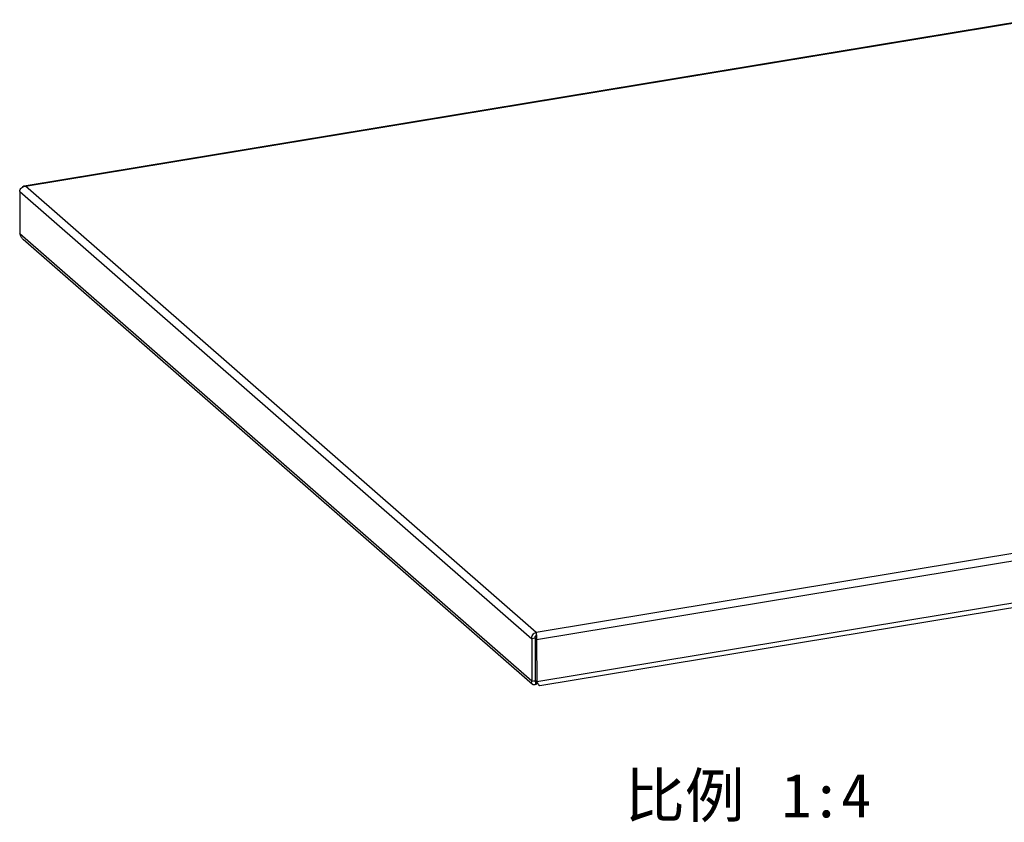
# Model space of a CAD drawing. Header units: millimetres. Extents: x 127 to 421, y 79 to 375.
# Tile 2 of 19: x 273 to 340, y 79 to 134. Entities that reach past the tile are written whole.
import ezdxf
from ezdxf.enums import TextEntityAlignment as Align

# ---------------------------------------------------------------- set-up
doc = ezdxf.new("R2010")
doc.units = ezdxf.units.MM
doc.header["$LTSCALE"] = 32.67
doc.layers.add('00_COMPONENTS', color=7, linetype='CONTINUOUS')
doc.layers.add('50_ALL_DETAILS', color=7, linetype='CONTINUOUS')
doc.styles.get("Standard").update_dxf_attribs({"font": 'simfang.ttf'})

msp = doc.modelspace()

# ---------------------------------------------------------------- linework, layer by layer
at = {"layer": '00_COMPONENTS', "color": 0}
for p, q in [((273.3878, 122.4583), (342.2086, 133.8239)), ((273.4781, 122.4407), (342.2398, 133.7965)), ((273.0855, 122.0796), (308.1217, 91.472)), ((273.0855, 122.0796), (273.0965, 119.1849)), ((308.4156, 91.9193), (273.4781, 122.4407)), ((308.1327, 88.5773), (273.0965, 119.1849)), ((308.1666, 88.361), (273.3235, 118.7998)), ((308.4501, 91.4237), (386.7754, 104.3588)), ((377.2051, 103.2797), (308.4156, 91.9193)), ((386.7864, 101.4641), (308.4611, 88.529)), ((386.3329, 101.0875), (308.6828, 88.2638)), ((308.4121, 91.6862), (308.4116, 91.6831)), ((308.3514, 91.5099), (308.1217, 91.472)), ((308.1217, 91.472), (308.1327, 88.5773)), ((308.3514, 91.5099), (308.4501, 91.4237)), ((308.3514, 91.5099), (308.3624, 88.6152)), ((308.4501, 91.4237), (308.4611, 88.529)), ((308.1327, 88.5773), (308.3624, 88.6152)), ((308.4611, 88.529), (308.3624, 88.6152)), ((308.3965, 88.3624), (308.3957, 88.5862)), ((308.5049, 88.4651), (308.3965, 88.3624))]:
    msp.add_line(p, q, dxfattribs=at)
for points in [[(308.4116, 91.6831), (308.4111, 91.68), (308.4105, 91.6769), (308.4099, 91.6738), (308.4093, 91.6706), (308.4087, 91.6675), (308.408, 91.6643), (308.4073, 91.6612), (308.4066, 91.658), (308.4058, 91.6549), (308.405, 91.6518), (308.4042, 91.6487), (308.4039, 91.6477)], [(308.4156, 91.9193), (308.4163, 91.7418), (308.4163, 91.7395), (308.4162, 91.7371), (308.4162, 91.7346), (308.4161, 91.7321), (308.4161, 91.7296), (308.4159, 91.7269), (308.4158, 91.7243), (308.4157, 91.7216), (308.4155, 91.7188), (308.4153, 91.716), (308.4151, 91.7132), (308.4149, 91.7103), (308.4146, 91.7074), (308.4143, 91.7045), (308.414, 91.7015), (308.4137, 91.6985), (308.4133, 91.6954), (308.4129, 91.6924), (308.4125, 91.6893), (308.4121, 91.6862)], [(308.3956, 88.5862), (308.4019, 88.5806), (308.4082, 88.5748), (308.4144, 88.5689), (308.4207, 88.5629), (308.4269, 88.5567), (308.433, 88.5504), (308.4391, 88.544), (308.4452, 88.5375), (308.4512, 88.5309), (308.4572, 88.5242), (308.4631, 88.5174), (308.469, 88.5105), (308.4749, 88.5034), (308.4807, 88.4963), (308.4864, 88.4891), (308.4922, 88.4819), (308.4978, 88.4745), (308.5034, 88.4671), (308.5089, 88.4596), (308.5144, 88.452), (308.5199, 88.4443), (308.5252, 88.4366), (308.5275, 88.4334)]]:
    msp.add_lwpolyline(points, dxfattribs=at)
msp.add_arc((308.2106, 88.724), 0.2261, 323.02922, 323.410217, dxfattribs=at)
for points, knots in [([(273.0855, 122.0796), (273.0896, 122.1234), (273.1182, 122.2134), (273.2061, 122.3274), (273.3303, 122.4108), (273.4286, 122.4369), (273.4781, 122.4407)], [0, 0, 0, 0, 0.2303963, 0.480343, 0.7403721, 1, 1, 1, 1]), ([(273.2779, 122.373), (273.2851, 122.3845), (273.3002, 122.4056), (273.3268, 122.4317), (273.3561, 122.45), (273.3773, 122.4566), (273.3878, 122.4583)], [0, 0, 0, 0, 0.2837404, 0.5407784, 0.7764214, 1, 1, 1, 1]), ([(273.3878, 122.4583), (273.4024, 122.4607), (273.4343, 122.4598), (273.4637, 122.4484), (273.4781, 122.4407)], [0, 0, 0, 0, 0.4766866, 1, 1, 1, 1]), ([(273.3235, 118.7998), (273.2666, 118.8495), (273.1685, 118.9681), (273.1128, 119.1114), (273.0965, 119.1849)], [0, 0, 0, 0, 0.5008495, 1, 1, 1, 1]), ([(308.1217, 91.472), (308.1174, 91.5213), (308.1271, 91.6225), (308.1895, 91.7588), (308.2882, 91.8645), (308.3728, 91.9078), (308.4156, 91.9193)], [0, 0, 0, 0, 0.2584667, 0.5178834, 0.7684431, 1, 1, 1, 1]), ([(308.3514, 91.5099), (308.3475, 91.5277), (308.3449, 91.5638), (308.356, 91.6148), (308.3786, 91.6566), (308.4003, 91.6777), (308.4119, 91.685)], [0, 0, 0, 0, 0.2798124, 0.5467374, 0.7904375, 1, 1, 1, 1]), ([(308.3514, 91.5099), (308.3644, 91.5328), (308.3839, 91.5784), (308.3977, 91.6256), (308.4039, 91.6477)], [0, 0, 0, 0, 0.5344583, 1, 1, 1, 1]), ([(308.4501, 91.4237), (308.4598, 91.4722), (308.4703, 91.5701), (308.4672, 91.6903), (308.4561, 91.7794), (308.4451, 91.8357), (308.4321, 91.8818), (308.4214, 91.9084), (308.4156, 91.9193)], [0, 0, 0, 0, 0.2951197, 0.5842147, 0.7147917, 0.8299837, 0.9259829, 1, 1, 1, 1]), ([(308.1666, 88.361), (308.154, 88.372), (308.1321, 88.4), (308.1155, 88.453), (308.1151, 88.5142), (308.1253, 88.556), (308.1327, 88.5773)], [0, 0, 0, 0, 0.2164575, 0.4483439, 0.7074337, 1, 1, 1, 1]), ([(308.3965, 88.3624), (308.3756, 88.3508), (308.3338, 88.3326), (308.2699, 88.3224), (308.2121, 88.331), (308.1797, 88.3495), (308.1666, 88.361)], [0, 0, 0, 0, 0.2947672, 0.5543974, 0.7855196, 1, 1, 1, 1]), ([(308.331, 88.5493), (308.3299, 88.5502), (308.328, 88.5532), (308.3273, 88.5589), (308.3284, 88.5658), (308.3326, 88.5778), (308.3436, 88.5952), (308.3553, 88.6082), (308.3624, 88.6152)], [0, 0, 0, 0, 0.0583155, 0.1281487, 0.2164429, 0.3264694, 0.6161628, 1, 1, 1, 1]), ([(308.3913, 88.588), (308.3854, 88.5802), (308.3742, 88.5672), (308.3587, 88.5544), (308.3476, 88.5487), (308.3409, 88.5468), (308.3353, 88.5468), (308.3322, 88.5483), (308.331, 88.5493)], [0, 0, 0, 0, 0.383194, 0.6723969, 0.7825112, 0.8710607, 0.941237, 1, 1, 1, 1]), ([(308.5275, 88.4334), (308.5223, 88.4409), (308.5004, 88.4729), (308.4783, 88.5048), (308.4611, 88.529)], [0, 0, 0, 0, 0.2351476, 1, 1, 1, 1]), ([(308.6828, 88.2638), (308.6784, 88.2631), (308.6681, 88.2643), (308.6531, 88.2726), (308.6369, 88.2866), (308.6191, 88.3062), (308.5993, 88.3311), (308.5682, 88.3739), (308.5443, 88.4088), (308.5275, 88.4334)], [0, 0, 0, 0, 0.0568299, 0.1264151, 0.2157453, 0.3275823, 0.4626295, 0.6204486, 1, 1, 1, 1])]:
    msp.add_open_spline(points, degree=3, knots=knots, dxfattribs=at)

# ---------------------------------------------------------------- texts
at = {"layer": '50_ALL_DETAILS', "color": 0}
for s, p in [('比例 ', (324.7329, 79.2619)), ('1:4', (331.3423, 79.2619))]:
    msp.add_text(s, height=3, dxfattribs=at).set_placement(p, align=Align.RIGHT)

doc.saveas('drawing.dxf')
